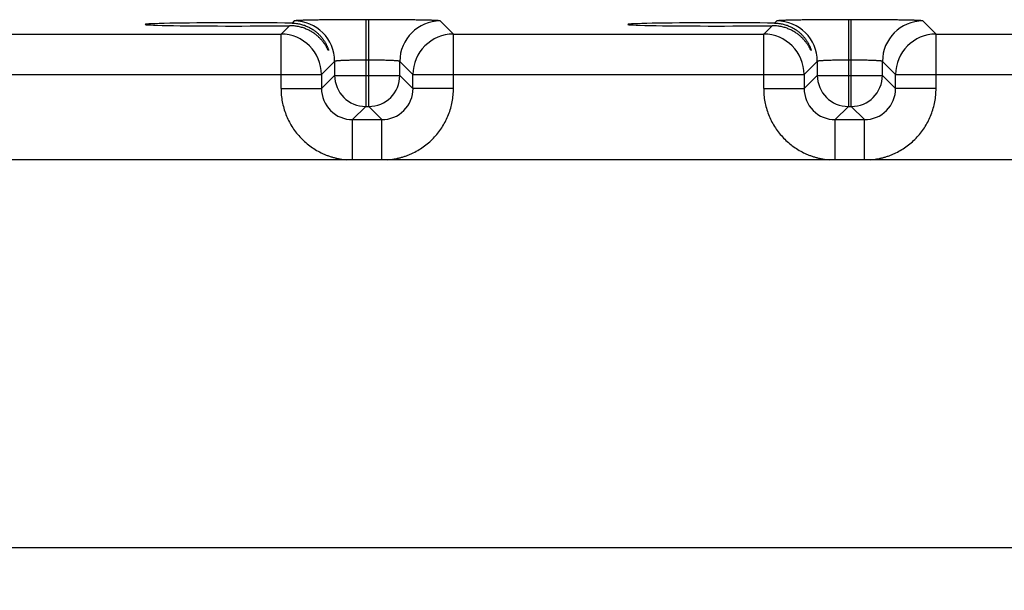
# Model space of a CAD drawing. Header units: inches. Extents: x 0 to 34, y 0 to 22.
# Tile 62 of 67: x 24.9 to 26.8, y 16.3 to 17.4. Entities that reach past the tile are written whole.
import ezdxf

# ---------------------------------------------------------------- set-up
doc = ezdxf.new("R2010")
doc.units = ezdxf.units.IN
doc.header["$LTSCALE"] = 1.87
doc.header["$MEASUREMENT"] = 0
doc.layers.get('0').update_dxf_attribs({"linetype": 'CONTINUOUS'})
doc.layers.add('DIMENSIONS', color=7, linetype='CONTINUOUS')
doc.styles.get("Standard").update_dxf_attribs({"font": 'txt', "width": 0.8})
doc.dimstyles.new('DIMSTYLE_1', dxfattribs={"dimtxt": 0.125, "dimasz": 0.18, "dimexe": 0.18, "dimexo": 0.0625, "dimgap": 0.09, "dimtad": 0, "dimtih": 1, "dimtoh": 1, "dimdec": 3, "dimzin": 4, "dimdsep": 46, "dimtxsty": 'STANDARD', "dimblk": '_FILLED', "dimblk1": '_FILLED', "dimblk2": '_FILLED', "dimcen": 0.09, "dimadec": 0, "dimazin": 0, "dimtp": 0.01, "dimtm": 0.01, "dimtfac": 1, "dimtdec": 3, "dimtofl": 0, "dimtmove": 0, "dimatfit": 3, "dimldrblk": '_FILLED', "dimfxl": 1, "dimtolj": 1, "dimtzin": 4, "dimarcsym": 0})

# ---------------------------------------------------------------- blocks, each defined once
blk = doc.blocks.new('_FILLED')
at = {"color": 0, "linetype": 'BYBLOCK'}
blk.add_solid([(0, 0), (-1, 0.174), (-1, -0.174)], dxfattribs=at)
blk = doc.blocks.new('*D5')
at = {"layer": 'DIMENSIONS', "color": 2, "linetype": 'CONTINUOUS'}
for p, q in [((21.5825, 16.2534), (21.5825, 18.9793)), ((28.0825, 16.2534), (28.0825, 18.9793)), ((21.5825, 18.8543), (24.1075, 18.8543)), ((28.0825, 18.8543), (25.5575, 18.8543))]:
    blk.add_line(p, q, dxfattribs=at)
at = {"layer": 'DIMENSIONS', "color": 2, "linetype": 'CONTINUOUS', "xscale": 0.18, "yscale": 0.18, "zscale": 0.18, "rotation": 180}
blk.add_blockref('_FILLED', (21.5825, 18.8543), dxfattribs=at)
at = {"layer": 'DIMENSIONS', "color": 2, "linetype": 'CONTINUOUS', "xscale": 0.18, "yscale": 0.18, "zscale": 0.18}
blk.add_blockref('_FILLED', (28.0825, 18.8543), dxfattribs=at)
at = {"layer": 'DIMENSIONS', "color": 2, "linetype": 'CONTINUOUS', "insert": (24.8325, 18.9168), "char_height": 0.125, "width": 1.325, "attachment_point": 2, "line_spacing_factor": 0.9}
blk.add_mtext('6.500{\\Ftxt.shx;\\W1.000000;\\H0.125000; }[165.1]', dxfattribs=at)

msp = doc.modelspace()

# ---------------------------------------------------------------- linework, layer by layer
at = {"color": 7, "linetype": 'CONTINUOUS'}
for p, q in [((25.3895, 17.3423), (25.3734, 17.3262)), ((25.3987, 17.3515), (25.3945, 17.3473)), ((25.5367, 17.3539), (25.5367, 17.1865)), ((25.5423, 17.3539), (25.5367, 17.3539)), ((25.5423, 17.1865), (25.5423, 17.3539)), ((25.7056, 17.3262), (25.6802, 17.3515)), ((26.3195, 17.3423), (26.3034, 17.3262)), ((26.3287, 17.3515), (26.3245, 17.3473)), ((26.4723, 17.3539), (26.4667, 17.3539)), ((26.4667, 17.3539), (26.4667, 17.1865)), ((26.4723, 17.1865), (26.4723, 17.3539)), ((26.6356, 17.3262), (26.6102, 17.3515)), ((24.7756, 17.3262), (25.3734, 17.3262)), ((25.3734, 17.2211), (25.3734, 17.3262)), ((25.7056, 17.3262), (26.3034, 17.3262)), ((25.7056, 17.2211), (25.7056, 17.3262)), ((26.3034, 17.2211), (26.3034, 17.3262)), ((26.6356, 17.3262), (27.2334, 17.3262)), ((26.6356, 17.2211), (26.6356, 17.3262)), ((25.4767, 17.2735), (25.4513, 17.2482)), ((25.4767, 17.2735), (25.4767, 17.2465)), ((25.5423, 17.2759), (25.5367, 17.2759)), ((25.6023, 17.2465), (25.6023, 17.2735)), ((25.6276, 17.2482), (25.6023, 17.2735)), ((26.4067, 17.2735), (26.3813, 17.2482)), ((26.4067, 17.2735), (26.4067, 17.2465)), ((26.4723, 17.2759), (26.4667, 17.2759)), ((26.5323, 17.2465), (26.5323, 17.2735)), ((26.5576, 17.2482), (26.5323, 17.2735)), ((24.6976, 17.2482), (25.4513, 17.2482)), ((25.4513, 17.2482), (25.4513, 17.2211)), ((25.6276, 17.2211), (25.6276, 17.2482)), ((25.6276, 17.2482), (26.3813, 17.2482)), ((26.3813, 17.2482), (26.3813, 17.2211)), ((26.5576, 17.2482), (27.3113, 17.2482)), ((26.5576, 17.2211), (26.5576, 17.2482)), ((25.4767, 17.2465), (25.4513, 17.2211)), ((25.4767, 17.2465), (25.6023, 17.2465)), ((25.6023, 17.2465), (25.6276, 17.2211)), ((26.4067, 17.2465), (26.3813, 17.2211)), ((26.4067, 17.2465), (26.5323, 17.2465)), ((26.5323, 17.2465), (26.5576, 17.2211)), ((25.3734, 17.2211), (25.4513, 17.2211)), ((25.7056, 17.2211), (25.6276, 17.2211)), ((26.3034, 17.2211), (26.3813, 17.2211)), ((26.6356, 17.2211), (26.5576, 17.2211)), ((25.5367, 17.1865), (25.5113, 17.1612)), ((25.5367, 17.1865), (25.5423, 17.1865)), ((25.5423, 17.1865), (25.5676, 17.1612)), ((26.4667, 17.1865), (26.4413, 17.1612)), ((26.4667, 17.1865), (26.4723, 17.1865)), ((26.4723, 17.1865), (26.4976, 17.1612)), ((25.5113, 17.1612), (25.5676, 17.1612)), ((25.5113, 17.0837), (25.5113, 17.1612)), ((25.5676, 17.0837), (25.5676, 17.1612)), ((26.4413, 17.1612), (26.4976, 17.1612)), ((26.4413, 17.0837), (26.4413, 17.1612)), ((26.4976, 17.0837), (26.4976, 17.1612)), ((28.3619, 17.0837), (21.2879, 17.0837)), ((21.2879, 16.3357), (28.3679, 16.3357))]:
    msp.add_line(p, q, dxfattribs=at)
for centre, radius, start, end in [((25.3987, 17.2735), 0.078, 0.0209, 89.9791), ((25.6803, 17.2735), 0.078, 90.0209, 179.9791), ((26.3287, 17.2735), 0.078, 0.0209, 89.9791), ((26.6103, 17.2735), 0.078, 90.0209, 179.9791), ((25.3733, 17.2481), 0.078, 0.0209, 89.9791), ((25.7056, 17.2481), 0.078, 90.0209, 179.9791), ((26.3033, 17.2481), 0.078, 0.0209, 89.9791), ((26.6356, 17.2481), 0.078, 90.0209, 179.9791), ((25.5367, 17.2465), 0.06, 180.021, 269.979), ((25.5422, 17.2465), 0.06, 270.021, 359.979), ((26.4667, 17.2465), 0.06, 180.021, 269.979), ((26.4722, 17.2465), 0.06, 270.021, 359.979), ((25.5113, 17.2211), 0.06, 179.9638, 270.0362), ((25.5677, 17.2211), 0.06, 269.9638, 0.0362), ((26.4413, 17.2211), 0.06, 179.9638, 270.0362), ((26.4977, 17.2211), 0.06, 269.9638, 0.0362)]:
    msp.add_arc(centre, radius, start, end, dxfattribs=at)
for centre in [(25.2885, 17.3448), (26.2185, 17.3448)]:
    msp.add_ellipse(centre, major_axis=(0.1771, 0), ratio=0.017455, start_param=0.92934, end_param=5.318939, dxfattribs=at)
for points, knots in [([(25.4648, 17.2949), (25.4648, 17.2949), (25.4648, 17.2949), (25.4647, 17.2948), (25.4647, 17.2948), (25.4647, 17.2948), (25.4647, 17.2948), (25.4647, 17.2948), (25.4647, 17.2948), (25.4646, 17.2948), (25.4646, 17.2949), (25.4645, 17.295), (25.4644, 17.2951), (25.4643, 17.2953), (25.4642, 17.2954), (25.4641, 17.2956), (25.4639, 17.2959), (25.4637, 17.2964), (25.4634, 17.2969), (25.463, 17.2976), (25.4627, 17.2983), (25.4622, 17.2991), (25.4618, 17.2999), (25.4613, 17.3008), (25.4606, 17.302), (25.4596, 17.3037), (25.4583, 17.3057), (25.4568, 17.3078), (25.4553, 17.31), (25.4536, 17.3122), (25.4517, 17.3144), (25.449, 17.3174), (25.4453, 17.321), (25.4404, 17.3252), (25.4348, 17.3292), (25.4287, 17.3328), (25.422, 17.336), (25.4147, 17.3387), (25.4067, 17.3408), (25.3983, 17.3421), (25.3924, 17.3423), (25.3895, 17.3423)], [0, 0, 0, 0, 0.000744, 0.001017, 0.001234, 0.001411, 0.001579, 0.001771, 0.002012, 0.002681, 0.003627, 0.004861, 0.006386, 0.008197, 0.01029, 0.012656, 0.015288, 0.021317, 0.028308, 0.036183, 0.044867, 0.054289, 0.064385, 0.075095, 0.086359, 0.110368, 0.136091, 0.163269, 0.19172, 0.221291, 0.251884, 0.283419, 0.349095, 0.418084, 0.490324, 0.565878, 0.6449, 0.727597, 0.814203, 0.904944, 1, 1, 1, 1]), ([(25.3945, 17.3473), (25.3973, 17.3472), (25.4028, 17.3469), (25.4108, 17.3454), (25.4183, 17.3432), (25.4252, 17.3404), (25.4315, 17.3371), (25.4372, 17.3333), (25.4424, 17.3293), (25.447, 17.325), (25.451, 17.3205), (25.4546, 17.3159), (25.4571, 17.3121), (25.4589, 17.309), (25.4601, 17.3069), (25.4611, 17.3047), (25.4621, 17.3027), (25.4629, 17.3009), (25.4635, 17.2991), (25.464, 17.2979), (25.4643, 17.2969), (25.4644, 17.2964), (25.4646, 17.2959), (25.4647, 17.2955), (25.4647, 17.2952), (25.4648, 17.295), (25.4648, 17.2949), (25.4648, 17.2949)], [0, 0, 0, 0, 0.090632, 0.177141, 0.259792, 0.338875, 0.414675, 0.487442, 0.557365, 0.624551, 0.689001, 0.750561, 0.808853, 0.836574, 0.863163, 0.888452, 0.912192, 0.93409, 0.953751, 0.970713, 0.978013, 0.98443, 0.989897, 0.994347, 0.997723, 0.998999, 1, 1, 1, 1]), ([(25.5367, 17.3539), (25.5278, 17.3539), (25.5146, 17.3539), (25.4972, 17.3538), (25.4846, 17.3537), (25.4725, 17.3536), (25.461, 17.3535), (25.4502, 17.3534), (25.4403, 17.3532), (25.4325, 17.3531), (25.4268, 17.3529), (25.4229, 17.3528), (25.4192, 17.3528), (25.4159, 17.3527), (25.4128, 17.3525), (25.41, 17.3524), (25.4075, 17.3523), (25.4053, 17.3522), (25.4034, 17.3521), (25.4021, 17.352), (25.4011, 17.3519), (25.4006, 17.3519), (25.4001, 17.3518), (25.3996, 17.3518), (25.3993, 17.3517), (25.399, 17.3517), (25.3989, 17.3516), (25.3988, 17.3516), (25.3987, 17.3515), (25.3987, 17.3515)], [0, 0, 0, 0, 0.192886, 0.287057, 0.378524, 0.466426, 0.549936, 0.628265, 0.700682, 0.766498, 0.796738, 0.825102, 0.851523, 0.875939, 0.898294, 0.918535, 0.936614, 0.95249, 0.966127, 0.977496, 0.982322, 0.986571, 0.990242, 0.993335, 0.995851, 0.997791, 0.999164, 0.999645, 1, 1, 1, 1]), ([(25.6802, 17.3515), (25.6802, 17.3515), (25.6802, 17.3516), (25.6801, 17.3516), (25.6799, 17.3517), (25.6797, 17.3517), (25.6793, 17.3518), (25.6789, 17.3518), (25.6784, 17.3519), (25.6778, 17.3519), (25.6769, 17.352), (25.6755, 17.3521), (25.6736, 17.3522), (25.6715, 17.3523), (25.669, 17.3524), (25.6662, 17.3525), (25.6631, 17.3527), (25.6597, 17.3528), (25.6561, 17.3528), (25.6522, 17.3529), (25.6464, 17.3531), (25.6387, 17.3532), (25.6287, 17.3534), (25.618, 17.3535), (25.6065, 17.3536), (25.5944, 17.3537), (25.5818, 17.3538), (25.5644, 17.3539), (25.5511, 17.3539), (25.5423, 17.3539)], [0, 0, 0, 0, 0.000355, 0.000836, 0.002209, 0.004149, 0.006665, 0.009758, 0.013429, 0.017678, 0.022504, 0.033873, 0.04751, 0.063386, 0.081465, 0.101706, 0.124061, 0.148477, 0.174898, 0.203262, 0.233502, 0.299318, 0.371735, 0.450064, 0.533574, 0.621476, 0.712943, 0.807114, 1, 1, 1, 1]), ([(26.3948, 17.2949), (26.3948, 17.2949), (26.3948, 17.2949), (26.3947, 17.2948), (26.3947, 17.2948), (26.3947, 17.2948), (26.3947, 17.2948), (26.3947, 17.2948), (26.3947, 17.2948), (26.3946, 17.2948), (26.3946, 17.2949), (26.3945, 17.295), (26.3944, 17.2951), (26.3943, 17.2953), (26.3942, 17.2954), (26.3941, 17.2956), (26.3939, 17.2959), (26.3937, 17.2964), (26.3934, 17.2969), (26.393, 17.2976), (26.3927, 17.2983), (26.3922, 17.2991), (26.3918, 17.2999), (26.3913, 17.3008), (26.3906, 17.302), (26.3896, 17.3037), (26.3883, 17.3057), (26.3868, 17.3078), (26.3853, 17.31), (26.3836, 17.3122), (26.3817, 17.3144), (26.379, 17.3174), (26.3753, 17.321), (26.3704, 17.3252), (26.3648, 17.3292), (26.3587, 17.3328), (26.352, 17.336), (26.3447, 17.3387), (26.3367, 17.3408), (26.3283, 17.3421), (26.3224, 17.3423), (26.3195, 17.3423)], [0, 0, 0, 0, 0.000744, 0.001017, 0.001234, 0.001411, 0.001579, 0.001771, 0.002012, 0.002681, 0.003627, 0.004861, 0.006386, 0.008197, 0.01029, 0.012656, 0.015288, 0.021317, 0.028308, 0.036183, 0.044867, 0.054289, 0.064385, 0.075095, 0.086359, 0.110368, 0.136091, 0.163269, 0.19172, 0.221291, 0.251884, 0.283419, 0.349095, 0.418084, 0.490324, 0.565878, 0.6449, 0.727597, 0.814203, 0.904944, 1, 1, 1, 1]), ([(26.3245, 17.3473), (26.3273, 17.3472), (26.3328, 17.3469), (26.3408, 17.3454), (26.3483, 17.3432), (26.3552, 17.3404), (26.3615, 17.3371), (26.3672, 17.3333), (26.3724, 17.3293), (26.377, 17.325), (26.381, 17.3205), (26.3846, 17.3159), (26.3871, 17.3121), (26.3889, 17.309), (26.3901, 17.3069), (26.3911, 17.3047), (26.3921, 17.3027), (26.3929, 17.3009), (26.3935, 17.2991), (26.394, 17.2979), (26.3943, 17.2969), (26.3944, 17.2964), (26.3946, 17.2959), (26.3947, 17.2955), (26.3947, 17.2952), (26.3948, 17.295), (26.3948, 17.2949), (26.3948, 17.2949)], [0, 0, 0, 0, 0.090632, 0.177141, 0.259792, 0.338875, 0.414675, 0.487442, 0.557365, 0.624551, 0.689001, 0.750561, 0.808853, 0.836574, 0.863163, 0.888452, 0.912192, 0.93409, 0.953751, 0.970713, 0.978013, 0.98443, 0.989897, 0.994347, 0.997723, 0.998999, 1, 1, 1, 1]), ([(26.4667, 17.3539), (26.4578, 17.3539), (26.4446, 17.3539), (26.4272, 17.3538), (26.4146, 17.3537), (26.4025, 17.3536), (26.391, 17.3535), (26.3802, 17.3534), (26.3703, 17.3532), (26.3625, 17.3531), (26.3568, 17.3529), (26.3529, 17.3528), (26.3492, 17.3528), (26.3459, 17.3527), (26.3428, 17.3525), (26.34, 17.3524), (26.3375, 17.3523), (26.3353, 17.3522), (26.3334, 17.3521), (26.3321, 17.352), (26.3311, 17.3519), (26.3306, 17.3519), (26.3301, 17.3518), (26.3296, 17.3518), (26.3293, 17.3517), (26.329, 17.3517), (26.3289, 17.3516), (26.3288, 17.3516), (26.3287, 17.3515), (26.3287, 17.3515)], [0, 0, 0, 0, 0.192886, 0.287057, 0.378524, 0.466426, 0.549936, 0.628265, 0.700682, 0.766498, 0.796738, 0.825102, 0.851523, 0.875939, 0.898294, 0.918535, 0.936614, 0.95249, 0.966127, 0.977496, 0.982322, 0.986571, 0.990242, 0.993335, 0.995851, 0.997791, 0.999164, 0.999645, 1, 1, 1, 1]), ([(26.6102, 17.3515), (26.6102, 17.3515), (26.6102, 17.3516), (26.6101, 17.3516), (26.6099, 17.3517), (26.6097, 17.3517), (26.6093, 17.3518), (26.6089, 17.3518), (26.6084, 17.3519), (26.6078, 17.3519), (26.6069, 17.352), (26.6055, 17.3521), (26.6036, 17.3522), (26.6015, 17.3523), (26.599, 17.3524), (26.5962, 17.3525), (26.5931, 17.3527), (26.5897, 17.3528), (26.5861, 17.3528), (26.5822, 17.3529), (26.5764, 17.3531), (26.5687, 17.3532), (26.5587, 17.3534), (26.548, 17.3535), (26.5365, 17.3536), (26.5244, 17.3537), (26.5118, 17.3538), (26.4944, 17.3539), (26.4811, 17.3539), (26.4723, 17.3539)], [0, 0, 0, 0, 0.000355, 0.000836, 0.002209, 0.004149, 0.006665, 0.009758, 0.013429, 0.017678, 0.022504, 0.033873, 0.04751, 0.063386, 0.081465, 0.101706, 0.124061, 0.148477, 0.174898, 0.203262, 0.233502, 0.299318, 0.371735, 0.450064, 0.533574, 0.621476, 0.712943, 0.807114, 1, 1, 1, 1]), ([(25.5367, 17.2759), (25.5328, 17.2759), (25.5271, 17.2759), (25.5195, 17.2758), (25.514, 17.2757), (25.5088, 17.2756), (25.5038, 17.2755), (25.4991, 17.2754), (25.4948, 17.2752), (25.4908, 17.2751), (25.4873, 17.2749), (25.4847, 17.2747), (25.4828, 17.2746), (25.4816, 17.2745), (25.4805, 17.2743), (25.4796, 17.2742), (25.4788, 17.2741), (25.4781, 17.274), (25.4775, 17.2739), (25.4772, 17.2738), (25.477, 17.2737), (25.4768, 17.2737), (25.4768, 17.2736), (25.4767, 17.2736), (25.4767, 17.2735)], [0, 0, 0, 0, 0.192533, 0.286527, 0.377824, 0.465561, 0.548915, 0.627103, 0.699391, 0.765105, 0.82363, 0.874426, 0.896777, 0.917026, 0.935131, 0.95105, 0.964754, 0.976217, 0.985428, 0.992393, 0.995048, 0.99717, 0.998794, 1, 1, 1, 1]), ([(25.6023, 17.2735), (25.6023, 17.2736), (25.6022, 17.2736), (25.6021, 17.2737), (25.602, 17.2737), (25.6018, 17.2738), (25.6014, 17.2739), (25.6009, 17.274), (25.6002, 17.2741), (25.5994, 17.2742), (25.5984, 17.2743), (25.5974, 17.2745), (25.5961, 17.2746), (25.5943, 17.2747), (25.5916, 17.2749), (25.5881, 17.2751), (25.5842, 17.2752), (25.5799, 17.2754), (25.5752, 17.2755), (25.5702, 17.2756), (25.5649, 17.2757), (25.5595, 17.2758), (25.5519, 17.2759), (25.5461, 17.2759), (25.5423, 17.2759)], [0, 0, 0, 0, 0.001206, 0.00283, 0.004952, 0.007607, 0.014572, 0.023783, 0.035246, 0.04895, 0.064869, 0.082974, 0.103223, 0.125574, 0.17637, 0.234895, 0.300609, 0.372897, 0.451085, 0.534439, 0.622176, 0.713473, 0.807467, 1, 1, 1, 1]), ([(26.4667, 17.2759), (26.4628, 17.2759), (26.4571, 17.2759), (26.4495, 17.2758), (26.444, 17.2757), (26.4388, 17.2756), (26.4338, 17.2755), (26.4291, 17.2754), (26.4248, 17.2752), (26.4208, 17.2751), (26.4173, 17.2749), (26.4147, 17.2747), (26.4128, 17.2746), (26.4116, 17.2745), (26.4105, 17.2743), (26.4096, 17.2742), (26.4088, 17.2741), (26.4081, 17.274), (26.4075, 17.2739), (26.4072, 17.2738), (26.407, 17.2737), (26.4068, 17.2737), (26.4068, 17.2736), (26.4067, 17.2736), (26.4067, 17.2735)], [0, 0, 0, 0, 0.192533, 0.286527, 0.377824, 0.465561, 0.548915, 0.627103, 0.699391, 0.765105, 0.82363, 0.874426, 0.896777, 0.917026, 0.935131, 0.95105, 0.964754, 0.976217, 0.985428, 0.992393, 0.995048, 0.99717, 0.998794, 1, 1, 1, 1]), ([(26.5323, 17.2735), (26.5323, 17.2736), (26.5322, 17.2736), (26.5321, 17.2737), (26.532, 17.2737), (26.5318, 17.2738), (26.5314, 17.2739), (26.5309, 17.274), (26.5302, 17.2741), (26.5294, 17.2742), (26.5284, 17.2743), (26.5274, 17.2745), (26.5261, 17.2746), (26.5243, 17.2747), (26.5216, 17.2749), (26.5181, 17.2751), (26.5142, 17.2752), (26.5099, 17.2754), (26.5052, 17.2755), (26.5002, 17.2756), (26.4949, 17.2757), (26.4895, 17.2758), (26.4819, 17.2759), (26.4761, 17.2759), (26.4723, 17.2759)], [0, 0, 0, 0, 0.001206, 0.00283, 0.004952, 0.007607, 0.014572, 0.023783, 0.035246, 0.04895, 0.064869, 0.082974, 0.103223, 0.125574, 0.17637, 0.234895, 0.300609, 0.372897, 0.451085, 0.534439, 0.622176, 0.713473, 0.807467, 1, 1, 1, 1]), ([(25.3734, 17.2211), (25.3734, 17.2169), (25.3737, 17.2083), (25.3755, 17.1957), (25.3785, 17.1832), (25.3826, 17.171), (25.3878, 17.1593), (25.394, 17.1481), (25.4013, 17.1376), (25.4095, 17.1277), (25.4186, 17.1187), (25.4285, 17.1106), (25.4391, 17.1034), (25.4484, 17.0982), (25.4562, 17.0946), (25.4621, 17.0922), (25.4681, 17.0901), (25.4743, 17.0882), (25.4805, 17.0866), (25.4867, 17.0853), (25.4931, 17.0843), (25.4973, 17.0839), (25.4994, 17.0837)], [0, 0, 0, 0, 0.062496, 0.124991, 0.187487, 0.249983, 0.312479, 0.374975, 0.43747, 0.499966, 0.562462, 0.624958, 0.687454, 0.74995, 0.781206, 0.812462, 0.843719, 0.874975, 0.90623, 0.937486, 0.968747, 1, 1, 1, 1]), ([(25.579, 17.0837), (25.5812, 17.0838), (25.5843, 17.0842), (25.5886, 17.0848), (25.5928, 17.0854), (25.5981, 17.0865), (25.6043, 17.0881), (25.6104, 17.0899), (25.6165, 17.092), (25.6224, 17.0945), (25.6302, 17.098), (25.6396, 17.1032), (25.6502, 17.1104), (25.6602, 17.1185), (25.6693, 17.1276), (25.6776, 17.1374), (25.6849, 17.148), (25.6911, 17.1592), (25.6964, 17.1709), (25.7005, 17.1831), (25.7034, 17.1956), (25.7052, 17.2083), (25.7056, 17.2169), (25.7056, 17.2211)], [0, 0, 0, 0, 0.031255, 0.046885, 0.062514, 0.09377, 0.125028, 0.156284, 0.18754, 0.218796, 0.250052, 0.312548, 0.375044, 0.437539, 0.500035, 0.562531, 0.625026, 0.687522, 0.750018, 0.812513, 0.875009, 0.937504, 1, 1, 1, 1]), ([(26.3034, 17.2211), (26.3034, 17.2169), (26.3037, 17.2083), (26.3055, 17.1957), (26.3085, 17.1832), (26.3126, 17.171), (26.3178, 17.1593), (26.324, 17.1481), (26.3313, 17.1376), (26.3395, 17.1277), (26.3486, 17.1187), (26.3585, 17.1106), (26.3691, 17.1034), (26.3784, 17.0982), (26.3862, 17.0946), (26.3921, 17.0922), (26.3981, 17.0901), (26.4043, 17.0882), (26.4105, 17.0866), (26.4167, 17.0853), (26.4231, 17.0843), (26.4273, 17.0839), (26.4294, 17.0837)], [0, 0, 0, 0, 0.062496, 0.124991, 0.187487, 0.249983, 0.312479, 0.374975, 0.43747, 0.499966, 0.562462, 0.624958, 0.687454, 0.74995, 0.781206, 0.812462, 0.843719, 0.874975, 0.90623, 0.937486, 0.968747, 1, 1, 1, 1]), ([(26.509, 17.0837), (26.5112, 17.0838), (26.5143, 17.0842), (26.5186, 17.0848), (26.5228, 17.0854), (26.5281, 17.0865), (26.5343, 17.0881), (26.5404, 17.0899), (26.5465, 17.092), (26.5524, 17.0945), (26.5602, 17.098), (26.5696, 17.1032), (26.5802, 17.1104), (26.5902, 17.1185), (26.5993, 17.1276), (26.6076, 17.1374), (26.6149, 17.148), (26.6211, 17.1592), (26.6264, 17.1709), (26.6305, 17.1831), (26.6334, 17.1956), (26.6352, 17.2083), (26.6356, 17.2169), (26.6356, 17.2211)], [0, 0, 0, 0, 0.031255, 0.046885, 0.062514, 0.09377, 0.125028, 0.156284, 0.18754, 0.218796, 0.250052, 0.312548, 0.375044, 0.437539, 0.500035, 0.562531, 0.625026, 0.687522, 0.750018, 0.812513, 0.875009, 0.937504, 1, 1, 1, 1])]:
    msp.add_open_spline(points, degree=3, knots=knots, dxfattribs=at)

# ---------------------------------------------------------------- dimensions: what is measured, and where the dimension line sits
at = {"layer": 'DIMENSIONS', "color": 2, "linetype": 'CONTINUOUS'}
dim = msp.add_linear_dim(base=(28.0825, 18.8543), p1=(21.5825, 16.2534), p2=(28.0825, 16.2534), dimstyle='DIMSTYLE_1', dxfattribs=at)
dim.commit()
dim.dimension.update_dxf_attribs({"geometry": '*D5', "text_midpoint": (24.6825, 18.8543), "dimtype": 160})

doc.saveas('drawing.dxf')
